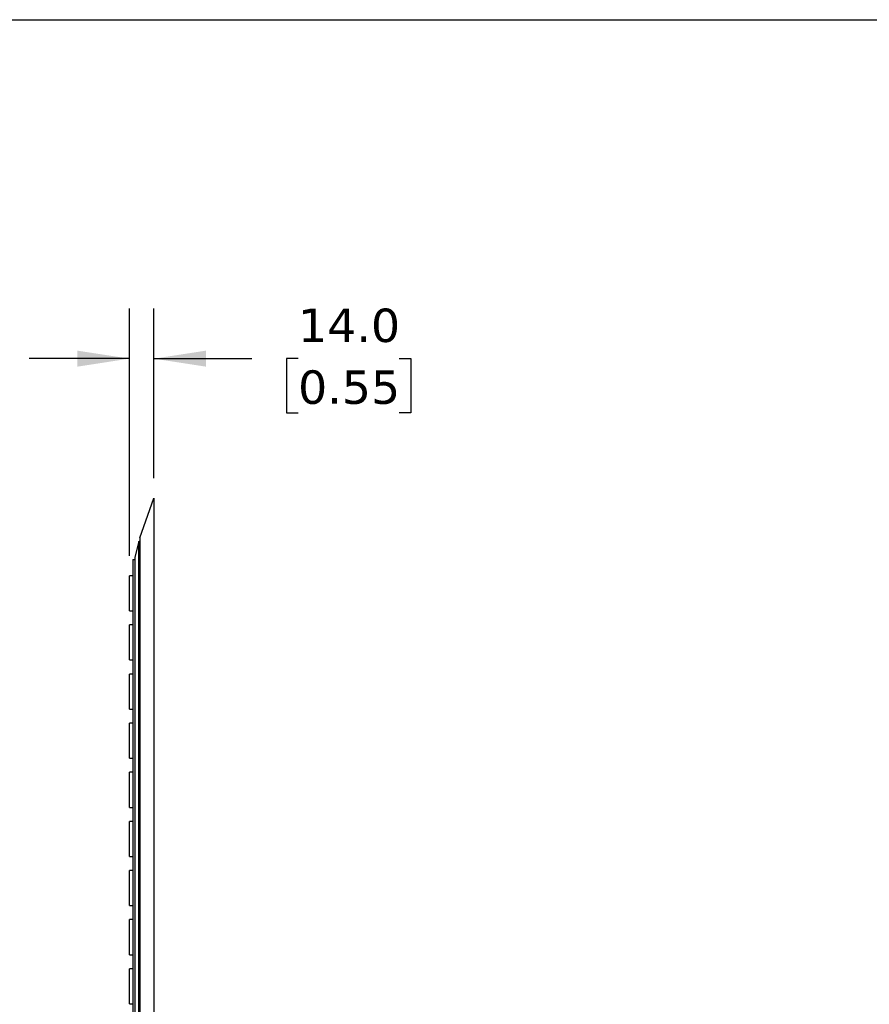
# Model space of a CAD drawing. Header units: millimetres. Extents: x 57 to 2457, y 57 to 1886.
# Tile 27 of 38: x 1424 to 1908, y 1325 to 1886. Entities that reach past the tile are written whole.
import ezdxf

# ---------------------------------------------------------------- set-up
doc = ezdxf.new("R2010")
doc.units = ezdxf.units.MM
doc.header["$LTSCALE"] = 9
doc.linetypes.add('SLD-Solid', pattern=[0])
doc.layers.add('DIMENSIONS', color=140, linetype='SLD-Solid', lineweight=25)
doc.layers.add('TEXT', color=140, linetype='SLD-Solid', lineweight=25)
doc.styles.add('SLDTEXTSTYLE0', font='VERDANA.TTF')
doc.dimstyles.new('SLDDIMSTYLE2', dxfattribs={"dimtxt": 19.42207, "dimasz": 29.718, "dimexe": 0, "dimexo": 0.0625, "dimgap": 4.855518, "dimtad": 0, "dimtih": 1, "dimtoh": 1, "dimrnd": 1e-09, "dimzin": 4, "dimdsep": 46, "dimtxsty": 'SLDTEXTSTYLE0', "dimsah": 1, "dimcen": 0.09, "dimadec": 0, "dimazin": 1, "dimtfac": 1, "dimtmove": 0, "dimatfit": 0, "dimfxl": 0, "dimfrac": 2, "dimtolj": 1, "dimtzin": 12, "dimarcsym": 0})

# ---------------------------------------------------------------- blocks, each defined once
blk = doc.blocks.new('_D_9')
at = {"layer": 'DIMENSIONS'}
for p, q in [((1486.23, 1580.42), (1486.23, 1721.32)), ((1500.23, 1624.62), (1500.23, 1721.32)), ((1486.23, 1692.75), (1429.08, 1692.75)), ((1500.23, 1692.75), (1556.12, 1692.75)), ((1582.44, 1692.75), (1575.92, 1692.75)), ((1575.92, 1692.75), (1575.92, 1661.88)), ((1640.15, 1692.75), (1646.67, 1692.75)), ((1646.67, 1692.75), (1646.67, 1661.88)), ((1575.92, 1661.88), (1582.44, 1661.88)), ((1646.67, 1661.88), (1640.15, 1661.88))]:
    blk.add_line(p, q, dxfattribs=at)
for points in [[(1486.23, 1692.75), (1456.51, 1697.32), (1456.51, 1688.17)], [(1500.23, 1692.75), (1529.95, 1688.17), (1529.95, 1697.32)]]:
    blk.add_solid(points, dxfattribs=at)
at = {"layer": 'DIMENSIONS', "char_height": 19.05, "attachment_point": 1, "style": 'SLDTEXTSTYLE0'}
for s, insert in [('14.0', (1582.44, 1721.29)), ('0.55', (1582.44, 1686.07))]:
    blk.add_mtext(s, dxfattribs=dict(at, insert=insert))

msp = doc.modelspace()

# ---------------------------------------------------------------- linework, layer by layer
for p, q in [((1492.278, 1590.54), (1500.233, 1613.187)), ((1500.233, 1613.187), (1500.233, 323.987)), ((1491.587, 1588.533), (1489.265, 1579.57)), ((1491.587, 1588.533), (1492.278, 1588.874)), ((1491.587, 348.641), (1491.587, 1588.533)), ((1492.278, 1590.54), (1492.278, 346.634)), ((1488.233, 1578.187), (1488.233, 358.987)), ((1488.233, 1578.187), (1489.265, 1578.187)), ((1489.265, 1579.57), (1489.265, 357.604)), ((1488.233, 1568.987), (1486.233, 1568.987)), ((1486.233, 1548.987), (1486.233, 1568.987)), ((1486.233, 1548.987), (1488.233, 1548.987)), ((1488.233, 1540.987), (1486.233, 1540.987)), ((1486.233, 1520.987), (1486.233, 1540.987)), ((1486.233, 1520.987), (1488.233, 1520.987)), ((1488.233, 1512.987), (1486.233, 1512.987)), ((1486.233, 1492.987), (1486.233, 1512.987)), ((1486.233, 1492.987), (1488.233, 1492.987)), ((1488.233, 1484.987), (1486.233, 1484.987)), ((1486.233, 1464.987), (1486.233, 1484.987)), ((1486.233, 1464.987), (1488.233, 1464.987)), ((1488.233, 1456.987), (1486.233, 1456.987)), ((1486.233, 1436.987), (1486.233, 1456.987)), ((1486.233, 1436.987), (1488.233, 1436.987)), ((1488.233, 1428.987), (1486.233, 1428.987)), ((1486.233, 1408.987), (1486.233, 1428.987)), ((1486.233, 1408.987), (1488.233, 1408.987)), ((1488.233, 1400.987), (1486.233, 1400.987)), ((1486.233, 1380.987), (1486.233, 1400.987)), ((1486.233, 1380.987), (1488.233, 1380.987)), ((1488.233, 1372.987), (1486.233, 1372.987)), ((1486.233, 1352.987), (1486.233, 1372.987)), ((1486.233, 1352.987), (1488.233, 1352.987)), ((1488.233, 1344.987), (1486.233, 1344.987)), ((1486.233, 1324.987), (1486.233, 1344.987)), ((1486.233, 1324.987), (1488.233, 1324.987))]:
    msp.add_line(p, q)
at = {"layer": 'TEXT'}
msp.add_line((57.15, 1885.95), (2457.45, 1885.95), dxfattribs=at)

# ---------------------------------------------------------------- dimensions: what is measured, and where the dimension line sits
at = {"layer": 'DIMENSIONS'}
dim = msp.add_linear_dim(base=(1500.233, 1692.747), p1=(1486.233, 1568.987), p2=(1500.233, 1613.187), dimstyle='SLDDIMSTYLE2', dxfattribs=at)
dim.commit()
dim.dimension.update_dxf_attribs({"geometry": '_D_9', "text_midpoint": (1611.295, 1692.747), "dimtype": 160})

doc.saveas('drawing.dxf')
